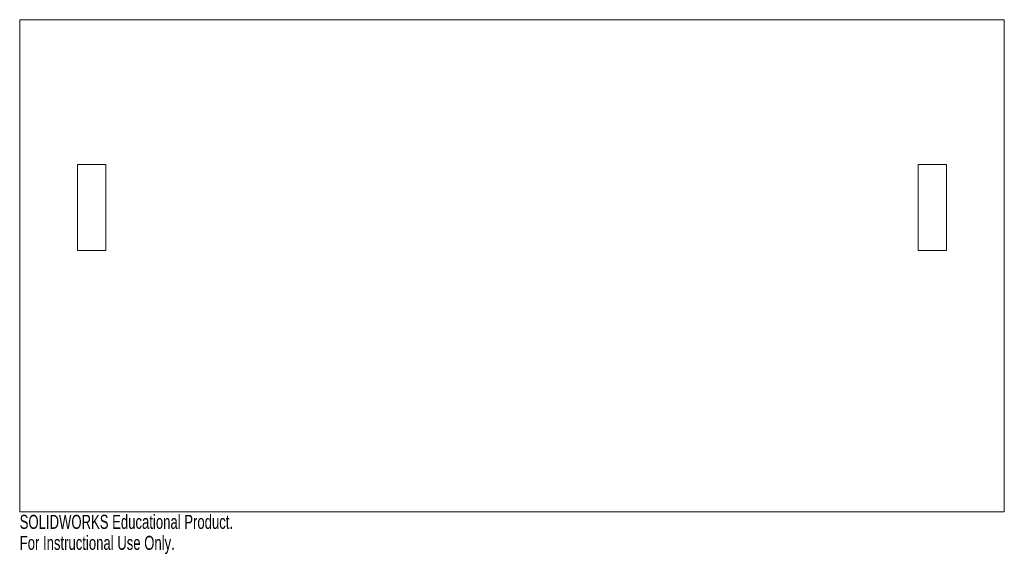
# Model space of a CAD drawing. Header units: millimetres. Extents: x -69 to 271, y -126 to 58.
import ezdxf

# ---------------------------------------------------------------- set-up
doc = ezdxf.new("R2010")
doc.units = ezdxf.units.MM
doc.styles.add('SLDTEXTSTYLE0', font='TXT', dxfattribs={"width": 0.7})

msp = doc.modelspace()

# ---------------------------------------------------------------- linework, layer by layer
at = {"color": 7, "linetype": 'Continuous', "lineweight": 15}
for p, q in [((-68.76, 58.22), (-68.76, -111.78)), ((271.24, 58.22), (-68.76, 58.22)), ((271.24, -111.78), (271.24, 58.22)), ((-48.76, 8.22), (-48.76, -21.54)), ((-39, 8.22), (-48.76, 8.22)), ((-39, -21.54), (-39, 8.22)), ((251.24, 8.22), (241.48, 8.22)), ((241.48, 8.22), (241.48, -21.54)), ((251.24, -21.54), (251.24, 8.22)), ((-48.76, -21.54), (-39, -21.54)), ((241.48, -21.54), (251.24, -21.54)), ((-68.76, -111.78), (271.24, -111.78))]:
    msp.add_line(p, q, dxfattribs=at)

# ---------------------------------------------------------------- texts
at = {"color": 7, "linetype": 'Continuous', "char_height": 4.8336, "attachment_point": 1, "style": 'SLDTEXTSTYLE0'}
for s, insert in [('SOLIDWORKS Educational Product.', (-68.76, -112.8)), ('For Instructional Use Only.', (-68.76, -120.05))]:
    msp.add_mtext(s, dxfattribs=dict(at, insert=insert))

doc.saveas('drawing.dxf')
